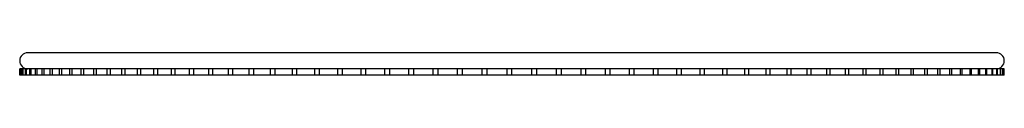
# Paper-space layout '_Superior' of a CAD drawing. Header units: millimetres. Extents: x -152 to 152, y -5 to 3.
import ezdxf

# ---------------------------------------------------------------- set-up
doc = ezdxf.new("R2010")
doc.units = ezdxf.units.MM

psp = doc.layouts.new('_Superior')

# ---------------------------------------------------------------- linework, layer by layer
at = {"color": 7, "linetype": 'Continuous', "lineweight": 25}
for p, q in [((150, 2.5), (-150, 2.5)), ((-73.5, -2.5), (-152.5, -2.5)), ((-152.5, -4.5), (-152.5, -2.5)), ((-152.37, -4.5), (-152.37, -2.5)), ((-152.29, -4.5), (-152.29, -2.5)), ((-152.08, -4.5), (-152.08, -2.5)), ((-151.69, -4.5), (-151.69, -2.5)), ((-151.4, -4.5), (-151.4, -2.5)), ((-150.71, -4.5), (-150.71, -2.5)), ((-150.35, -4.5), (-150.35, -2.5)), ((-149.35, -4.5), (-149.35, -2.5)), ((-148.91, -4.5), (-148.91, -2.5)), ((-147.62, -4.5), (-147.62, -2.5)), ((-147.1, -4.5), (-147.1, -2.5)), ((-145.51, -4.5), (-145.51, -2.5)), ((-144.92, -4.5), (-144.92, -2.5)), ((-143.03, -4.5), (-143.03, -2.5)), ((-142.37, -4.5), (-142.37, -2.5)), ((-140.19, -4.5), (-140.19, -2.5)), ((-139.46, -4.5), (-139.46, -2.5)), ((-137, -4.5), (-137, -2.5)), ((-136.2, -4.5), (-136.2, -2.5)), ((-133.46, -4.5), (-133.46, -2.5)), ((-132.6, -4.5), (-132.6, -2.5)), ((-129.58, -4.5), (-129.58, -2.5)), ((-128.66, -4.5), (-128.66, -2.5)), ((-125.38, -4.5), (-125.38, -2.5)), ((-124.39, -4.5), (-124.39, -2.5)), ((-120.86, -4.5), (-120.86, -2.5)), ((-119.81, -4.5), (-119.81, -2.5)), ((-116.03, -4.5), (-116.03, -2.5)), ((-114.93, -4.5), (-114.93, -2.5)), ((-110.91, -4.5), (-110.91, -2.5)), ((-109.76, -4.5), (-109.76, -2.5)), ((-105.51, -4.5), (-105.51, -2.5)), ((-104.31, -4.5), (-104.31, -2.5)), ((-99.85, -4.5), (-99.85, -2.5)), ((-98.6, -4.5), (-98.6, -2.5)), ((-93.93, -4.5), (-93.93, -2.5)), ((-92.63, -4.5), (-92.63, -2.5)), ((-87.77, -4.5), (-87.77, -2.5)), ((-86.44, -4.5), (-86.44, -2.5)), ((-81.4, -4.5), (-81.4, -2.5)), ((-80.02, -4.5), (-80.02, -2.5)), ((-74.81, -4.5), (-74.81, -2.5)), ((7.49, -2.5), (-73.41, -2.5)), ((-73.41, -4.5), (-73.41, -2.5)), ((-68.04, -4.5), (-68.04, -2.5)), ((-66.61, -4.5), (-66.61, -2.5)), ((-61.1, -4.5), (-61.1, -2.5)), ((-59.64, -4.5), (-59.64, -2.5)), ((-54, -4.5), (-54, -2.5)), ((-52.52, -4.5), (-52.52, -2.5)), ((-46.77, -4.5), (-46.77, -2.5)), ((-45.26, -4.5), (-45.26, -2.5)), ((-39.42, -4.5), (-39.42, -2.5)), ((-37.89, -4.5), (-37.89, -2.5)), ((-31.96, -4.5), (-31.96, -2.5)), ((-30.43, -4.5), (-30.43, -2.5)), ((-24.43, -4.5), (-24.43, -2.5)), ((-22.89, -4.5), (-22.89, -2.5)), ((-16.84, -4.5), (-16.84, -2.5)), ((-15.29, -4.5), (-15.29, -2.5)), ((-9.2, -4.5), (-9.2, -2.5)), ((-7.66, -4.5), (-7.66, -2.5)), ((-1.54, -4.5), (-1.54, -2.5)), ((0, -4.5), (0, -2.5)), ((6.12, -4.5), (6.12, -2.5)), ((13.77, -2.5), (7.54, -2.5)), ((7.66, -4.5), (7.66, -2.5)), ((13.77, -4.5), (13.77, -2.5)), ((36.43, -2.5), (13.8, -2.5)), ((15.29, -4.5), (15.29, -2.5)), ((21.38, -4.5), (21.38, -2.5)), ((22.89, -4.5), (22.89, -2.5)), ((28.94, -4.5), (28.94, -2.5)), ((30.43, -4.5), (30.43, -2.5)), ((36.43, -4.5), (36.43, -2.5)), ((78.77, -2.5), (36.44, -2.5)), ((37.89, -4.5), (37.89, -2.5)), ((43.82, -4.5), (43.82, -2.5)), ((45.26, -4.5), (45.26, -2.5)), ((51.11, -4.5), (51.11, -2.5)), ((52.52, -4.5), (52.52, -2.5)), ((58.26, -4.5), (58.26, -2.5)), ((59.64, -4.5), (59.64, -2.5)), ((65.27, -4.5), (65.27, -2.5)), ((66.61, -4.5), (66.61, -2.5)), ((72.11, -4.5), (72.11, -2.5)), ((73.41, -4.5), (73.41, -2.5)), ((78.77, -4.5), (78.77, -2.5)), ((152.46, -2.5), (78.78, -2.5)), ((80.02, -4.5), (80.02, -2.5)), ((85.23, -4.5), (85.23, -2.5)), ((86.44, -4.5), (86.44, -2.5)), ((91.48, -4.5), (91.48, -2.5)), ((92.63, -4.5), (92.63, -2.5)), ((97.5, -4.5), (97.5, -2.5)), ((98.6, -4.5), (98.6, -2.5)), ((103.26, -4.5), (103.26, -2.5)), ((104.31, -4.5), (104.31, -2.5)), ((108.77, -4.5), (108.77, -2.5)), ((109.76, -4.5), (109.76, -2.5)), ((114.01, -4.5), (114.01, -2.5)), ((114.93, -4.5), (114.93, -2.5)), ((118.95, -4.5), (118.95, -2.5)), ((119.81, -4.5), (119.81, -2.5)), ((123.6, -4.5), (123.6, -2.5)), ((124.39, -4.5), (124.39, -2.5)), ((127.93, -4.5), (127.93, -2.5)), ((128.66, -4.5), (128.66, -2.5)), ((131.94, -4.5), (131.94, -2.5)), ((132.6, -4.5), (132.6, -2.5)), ((135.61, -4.5), (135.61, -2.5)), ((136.2, -4.5), (136.2, -2.5)), ((138.95, -4.5), (138.95, -2.5)), ((139.46, -4.5), (139.46, -2.5)), ((141.93, -4.5), (141.93, -2.5)), ((142.37, -4.5), (142.37, -2.5)), ((144.55, -4.5), (144.55, -2.5)), ((144.92, -4.5), (144.92, -2.5)), ((146.81, -4.5), (146.81, -2.5)), ((147.1, -4.5), (147.1, -2.5)), ((148.7, -4.5), (148.7, -2.5)), ((148.91, -4.5), (148.91, -2.5)), ((150.21, -4.5), (150.21, -2.5)), ((150.35, -4.5), (150.35, -2.5)), ((151.34, -4.5), (151.34, -2.5)), ((151.4, -4.5), (151.4, -2.5)), ((152.09, -4.5), (152.09, -2.5)), ((152.46, -4.5), (152.46, -2.5)), ((152.46, -4.5), (-152.5, -4.5))]:
    psp.add_line(p, q, dxfattribs=at)
for centre, start, end in [((-150, 0), 90, 270), ((150, 0), 270, 90)]:
    psp.add_arc(centre, 2.5, start, end, dxfattribs=at)

doc.saveas('drawing.dxf')
